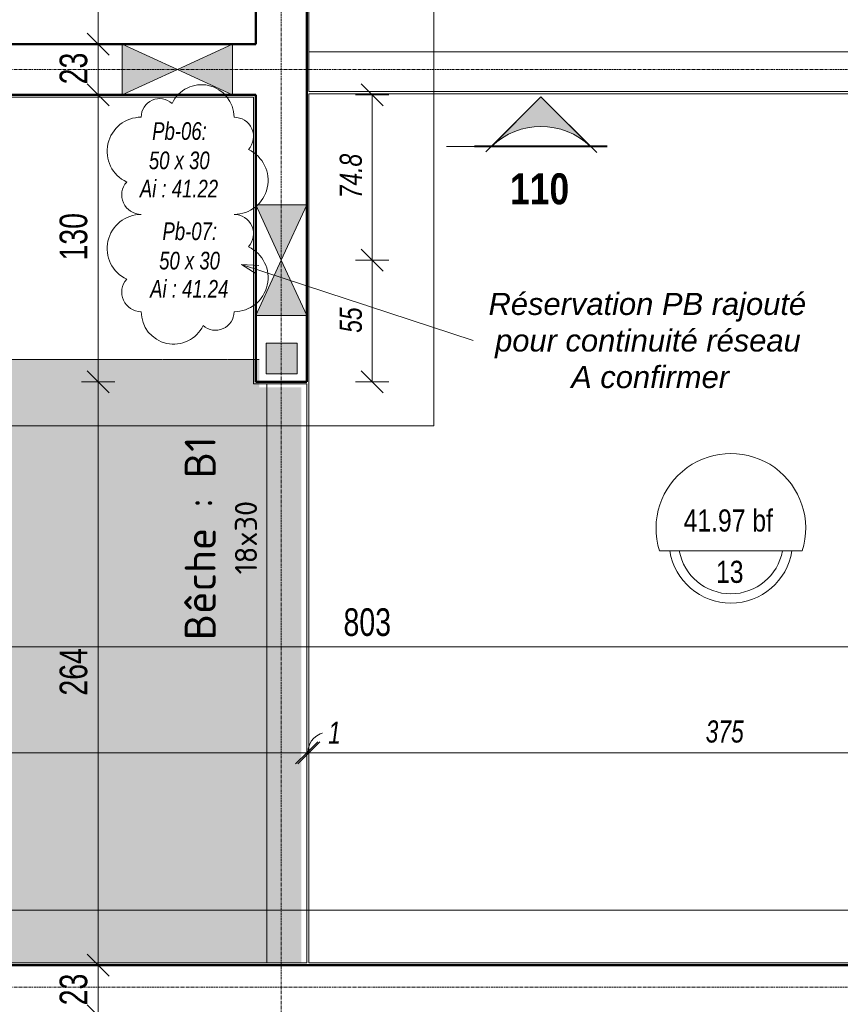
# Model space of a CAD drawing. Header units: millimetres. Extents: x 3690 to 285311, y -2348 to 78336.
# Tile 17 of 46: x 90022 to 93734, y 53358 to 57812. Entities that reach past the tile are written whole.
import ezdxf

# ---------------------------------------------------------------- set-up
doc = ezdxf.new("R2010")
doc.units = ezdxf.units.MM
for name, pattern in [('Ligne de quadrillage', [22.225, 12.7, -3.175, 3.175, -3.175]), ('Tiret 1_16_', [3.175, 1.5875, -1.5875]), ('tiret perso 2', [3, 1.5, -1.5])]:
    doc.linetypes.add(name, pattern=pattern)
for name, color, linetype, lineweight in [('A-ANNO-DIMS', 211, 'Continuous', 9), ('A-ANNO-DIMS-50', 211, 'Continuous', 9), ('A-DETL', 90, 'Continuous', 5), ('A-DETL-GENF', 92, 'Continuous', 5), ('A-DETL-THIN', 151, 'Continuous', 5), ('A-FLOR', 192, 'Continuous', 5), ('A-FLOR-IDEN', 11, 'Continuous', 9), ('A-FLOR-OTLN', 51, 'Continuous', 5), ('A-GENM', 13, 'Continuous', 5), ('A-GENM-IDEN', 13, 'Continuous', 9), ('A-WALL', 113, 'Continuous', 9), ('G-ANNO-REVC', 71, 'Continuous', 9), ('G-ANNO-SYMB', 111, 'Continuous', 9), ('G-ANNO-TEXT', 231, 'Continuous', 9), ('S-FNDN', 32, 'Continuous', 9), ('S-GRID', 1, 'Continuous', 9)]:
    doc.layers.add(name, color=color, linetype=linetype, lineweight=lineweight)
doc.styles.add('Arial Narrow_5', font='ARIALN.TTF', dxfattribs={"width": 0.9, "height": 125})
doc.styles.add('Arial Narrow_B_4', font='ARIALNB.TTF', dxfattribs={"height": 140})
doc.styles.add('Arial Narrow_I', font='ARIALNI.TTF', dxfattribs={"width": 0.9, "height": 100})
doc.styles.add('Arial_6', font='arial.ttf', dxfattribs={"width": 0.8, "height": 100})
doc.styles.add('Arial_I_1', font='ariali.ttf', dxfattribs={"height": 100})
doc.styles.add('Arial_I_2', font='ariali.ttf', dxfattribs={"width": 0.75, "height": 80})
doc.styles.add('ISOCPEUR', font='isocpeur.ttf', dxfattribs={"height": 100})
doc.styles.add('ISOCPEUR_B', font='txt', dxfattribs={"height": 140})
doc.dimstyles.new('AB6_1_50_-_GB', dxfattribs={"dimscale": 304.8, "dimtxt": 127.928872, "dimasz": 0.328084, "dimexe": 0.246063, "dimexo": 0.0625, "dimgap": 0.04101, "dimtad": 1, "dimdec": 0, "dimlfac": 0.1, "dimdsep": 46, "dimtxsty": 'Arial Narrow_5', "dimblk1": 'OBLIQUE', "dimblk2": 'OBLIQUE', "dimsah": 1, "dimcen": 0.09, "dimazin": 0, "dimtfac": 1, "dimtdec": 4, "dimtix": 1, "dimtmove": 0, "dimatfit": 3, "dimfxl": 0.246063, "dimfxlon": 1, "dimtvp": 1, "dimtolj": 1, "dimtzin": 0, "dimarcsym": 2})
doc.dimstyles.new('AB6_1_50_-_GB_1', dxfattribs={"dimscale": 304.8, "dimtxt": 127.928872, "dimasz": 0.328084, "dimexe": 0.246063, "dimexo": 0.0625, "dimgap": 0.04101, "dimtad": 1, "dimdec": 0, "dimlfac": 0.1, "dimdsep": 46, "dimtxsty": 'Arial Narrow_5', "dimblk1": 'OBLIQUE', "dimblk2": 'OBLIQUE', "dimsah": 1, "dimcen": 0.09, "dimazin": 0, "dimtfac": 1, "dimtdec": 4, "dimtix": 1, "dimtmove": 2, "dimatfit": 3, "dimfxl": 0.246063, "dimfxlon": 1, "dimtvp": 1, "dimtolj": 1, "dimtzin": 0, "dimarcsym": 2})
doc.dimstyles.new('AB6_1_50_-_GB_Italique', dxfattribs={"dimscale": 304.8, "dimtxt": 102.343097, "dimasz": 0.328084, "dimexe": 0.246063, "dimexo": 0.0625, "dimgap": 0.057415, "dimtad": 1, "dimdec": 1, "dimlfac": 0.1, "dimrnd": 0.1, "dimdsep": 46, "dimtxsty": 'Arial Narrow_I', "dimblk1": 'OBLIQUE', "dimblk2": 'OBLIQUE', "dimsah": 1, "dimcen": 0.09, "dimazin": 0, "dimtfac": 1, "dimtdec": 4, "dimtix": 1, "dimtmove": 0, "dimatfit": 3, "dimfxl": 0.246063, "dimfxlon": 1, "dimtvp": 1, "dimtfill": 1, "dimtolj": 1, "dimtzin": 0, "dimarcsym": 2})
doc.dimstyles.new('AB6_1_50_-_GB_Italique_1', dxfattribs={"dimscale": 304.8, "dimtxt": 102.343097, "dimasz": 0.328084, "dimexe": 0.246063, "dimexo": 0.0625, "dimgap": 0.057415, "dimtad": 1, "dimdec": 1, "dimlfac": 0.1, "dimrnd": 0.1, "dimdsep": 46, "dimtxsty": 'Arial Narrow_I', "dimblk1": 'OBLIQUE', "dimblk2": 'OBLIQUE', "dimsah": 1, "dimcen": 0.09, "dimazin": 0, "dimtfac": 1, "dimtdec": 4, "dimtix": 1, "dimtmove": 1, "dimatfit": 3, "dimfxl": 0.246063, "dimfxlon": 1, "dimtvp": 1, "dimtfill": 1, "dimtolj": 1, "dimtzin": 0, "dimarcsym": 2})

# ---------------------------------------------------------------- blocks, each defined once
blk = doc.blocks.new('ECBIM_BIM_RESA VOILE RECTANGULAIRE - ECBIM_BIM_RESA VOILE RECTANGULAIRE-3039089-Fondations variante')
at = {"layer": 'A-DETL-GENF'}
for points in [[(2751.9, 59865.6), (3001.9, 59980.6), (2751.9, 60095.6)], [(3251.9, 59865.6), (3251.9, 60095.6), (3001.9, 59980.6)]]:
    blk.add_hatch(color=256, dxfattribs=at).paths.add_polyline_path(points)
for p, q in [((2751.9, 60095.6), (3001.9, 59980.6)), ((2751.9, 59865.6), (2751.9, 60095.6)), ((3001.9, 59980.6), (3251.9, 60095.6)), ((3251.9, 60095.6), (3251.9, 59865.6)), ((3001.9, 59980.6), (2751.9, 59865.6)), ((3251.9, 59865.6), (3001.9, 59980.6))]:
    blk.add_line(p, q, dxfattribs=at)
blk = doc.blocks.new('Coupe - Extrémité de la ligne de coupe - Pleine AB6-966899-Fondations variante')
at = {"layer": 'G-ANNO-SYMB'}
h = blk.add_hatch(color=256, dxfattribs=at)
edge = h.paths.add_edge_path()
edge.add_line((-6, 4.485), (-1.515, 0))
edge.add_arc((-6, -4.699), 6.496, 46.33082, 133.66918)
edge.add_line((-10.485, 0), (-6, 4.485))
for p, q in [((-6, 4.485), (-11.045, -0.559)), ((-6, 4.485), (-10.485, 0)), ((-6, 4.485), (-1.009, -0.506)), ((-1.515, 0), (-6, 4.485)), ((-12, 0.05), (0, 0.05)), ((-12, 0), (0, 0)), ((-12, 0), (-10.485, 0)), ((-12, -0.05), (0, -0.05)), ((0, 0), (-1.515, 0))]:
    blk.add_line(p, q, dxfattribs=at)
blk.add_arc((-6, -4.699), 6.496, 46.33082, 133.66918, dxfattribs=at)
blk = doc.blocks.new('DIMBLOCK25-Fondations variante')
at = {"layer": 'A-ANNO-DIMS-50'}
for p, q in [((87065.5, 54975.3), (87065.5, 55050.3)), ((95090.5, 54975.3), (95090.5, 55050.3)), ((87065.5, 54975.3), (95090.5, 54975.3)), ((87065.5, 54975.3), (87065.5, 54900.3)), ((95090.5, 54975.3), (95090.5, 54900.3))]:
    blk.add_line(p, q, dxfattribs=at)
at = {"layer": 'A-ANNO-DIMS-50', "lineweight": 18}
for p, q in [((87065.5, 54975.3), (87115.5, 55025.3)), ((95090.5, 54975.3), (95140.5, 55025.3)), ((87065.5, 54975.3), (87015.5, 54925.3)), ((95090.5, 54975.3), (95040.5, 54925.3))]:
    blk.add_line(p, q, dxfattribs=at)
at = {"layer": 'A-ANNO-DIMS-50', "color": 0, "insert": (91486.8, 55149.4), "char_height": 125, "width": 241.237, "attachment_point": 1, "line_spacing_factor": 0.974696, "style": 'Arial Narrow_5'}
blk.add_mtext('803', dxfattribs=at)
blk = doc.blocks.new('_Oblique')
at = {"color": 0, "linetype": 'ByBlock', "lineweight": -2}
blk.add_line((-0.5, -0.5), (0.5, 0.5), dxfattribs=at)
blk = doc.blocks.new('G_Dalle niveau brute-finii - G_Dalle Niveau_Ep-2827370-Fondations variante')
at = {"layer": 'A-FLOR-IDEN'}
blk.add_line((-6.461, 0), (6.461, 0), dxfattribs=at)
for centre, radius, start, end in [((0, 2.032), 6.773, 342.5424, 197.4576), ((0, 0.847), 5.588, 188.71474, 351.28526), ((0, 0.847), 4.741, 190.28656, 349.71344)]:
    blk.add_arc(centre, radius, start, end, dxfattribs=at)
blk = doc.blocks.new('DIMBLOCK178-Fondations variante')
at = {"layer": 'A-ANNO-DIMS-50'}
for p, q in [((87065.5, 54495.3), (87065.5, 54570.3)), ((91320.5, 54495.3), (91320.5, 54570.3)), ((87065.5, 54495.3), (91320.5, 54495.3)), ((87065.5, 54495.3), (87065.5, 54420.3)), ((91320.5, 54495.3), (91320.5, 54420.3))]:
    blk.add_line(p, q, dxfattribs=at)
at = {"layer": 'A-ANNO-DIMS-50', "lineweight": 18}
for p, q in [((87065.5, 54495.3), (87115.5, 54545.3)), ((91320.5, 54495.3), (91370.5, 54545.3)), ((87065.5, 54495.3), (87015.5, 54445.3)), ((91320.5, 54495.3), (91270.5, 54445.3))]:
    blk.add_line(p, q, dxfattribs=at)
at = {"layer": 'A-ANNO-DIMS-50', "color": 0, "insert": (89072.7, 54642.1), "char_height": 100, "width": 288.51, "attachment_point": 1, "line_spacing_factor": 0.974696, "style": 'Arial Narrow_I', "bg_fill": 3, "box_fill_scale": 1.25, "bg_fill_color": 256, "bg_fill_true_color": 13158600, "bg_fill_transparency": 0}
blk.add_mtext('425.5', dxfattribs=at)
blk = doc.blocks.new('DIMBLOCK179-Fondations variante')
at = {"layer": 'A-ANNO-DIMS-50'}
for p, q in [((91320.5, 54495.3), (91320.5, 54570.3)), ((91330.5, 54495.3), (91330.5, 54570.3)), ((91320.5, 54495.3), (91330.5, 54495.3)), ((91320.5, 54495.3), (91320.5, 54420.3)), ((91330.5, 54495.3), (91330.5, 54420.3))]:
    blk.add_line(p, q, dxfattribs=at)
at = {"layer": 'A-ANNO-DIMS-50', "lineweight": 18}
for p, q in [((91320.5, 54495.3), (91370.5, 54545.3)), ((91330.5, 54495.3), (91380.5, 54545.3)), ((91320.5, 54495.3), (91270.5, 54445.3)), ((91330.5, 54495.3), (91280.5, 54445.3))]:
    blk.add_line(p, q, dxfattribs=at)
at = {"layer": 'A-ANNO-DIMS-50'}
blk.add_ellipse((91417.6, 54495.3), major_axis=(0, 93.7), ratio=0.983394, start_param=0, end_param=1.570796, dxfattribs=at)
at = {"layer": 'A-ANNO-DIMS-50', "color": 0, "insert": (91417.6, 54637.1), "char_height": 100, "width": 64.33, "attachment_point": 1, "line_spacing_factor": 0.974696, "style": 'Arial Narrow_I', "bg_fill": 3, "box_fill_scale": 1.25, "bg_fill_color": 256, "bg_fill_true_color": 13158600, "bg_fill_transparency": 0}
blk.add_mtext('\\fArial Narrow|b0|i1|c0|p34|;\\W.9;1', dxfattribs=at)
blk = doc.blocks.new('DIMBLOCK180-Fondations variante')
at = {"layer": 'A-ANNO-DIMS-50'}
for p, q in [((91330.5, 54495.3), (91330.5, 54570.3)), ((95080.5, 54495.3), (95080.5, 54570.3)), ((91330.5, 54495.3), (95080.5, 54495.3)), ((91330.5, 54495.3), (91330.5, 54420.3)), ((95080.5, 54495.3), (95080.5, 54420.3))]:
    blk.add_line(p, q, dxfattribs=at)
at = {"layer": 'A-ANNO-DIMS-50', "lineweight": 18}
for p, q in [((91330.5, 54495.3), (91380.5, 54545.3)), ((95080.5, 54495.3), (95130.5, 54545.3)), ((91330.5, 54495.3), (91280.5, 54445.3)), ((95080.5, 54495.3), (95030.5, 54445.3))]:
    blk.add_line(p, q, dxfattribs=at)
at = {"layer": 'A-ANNO-DIMS-50', "color": 0, "insert": (93125, 54642.1), "char_height": 100, "width": 192.99, "attachment_point": 1, "line_spacing_factor": 0.974696, "style": 'Arial Narrow_I', "bg_fill": 3, "box_fill_scale": 1.25, "bg_fill_color": 256, "bg_fill_true_color": 13158600, "bg_fill_transparency": 0}
blk.add_mtext('375', dxfattribs=at)
blk = doc.blocks.new('DIMBLOCK205-Fondations variante')
at = {"layer": 'A-ANNO-DIMS-50', "lineweight": 18}
for p, q in [((90377, 53535.4), (90327, 53585.4)), ((90377, 53535.4), (90427, 53485.4)), ((90377, 53305.4), (90327, 53355.4)), ((90377, 53305.4), (90427, 53255.4))]:
    blk.add_line(p, q, dxfattribs=at)
at = {"layer": 'A-ANNO-DIMS-50'}
for p, q in [((90377, 53535.4), (90302, 53535.4)), ((90377, 53305.4), (90377, 53535.4)), ((90377, 53535.4), (90452, 53535.4)), ((90377, 53305.4), (90302, 53305.4)), ((90377, 53305.4), (90452, 53305.4))]:
    blk.add_line(p, q, dxfattribs=at)
at = {"layer": 'A-ANNO-DIMS-50', "color": 0, "insert": (90202.9, 53353.4), "char_height": 125, "width": 160.825, "attachment_point": 1, "rotation": 90, "line_spacing_factor": 0.974696, "style": 'Arial Narrow_5'}
blk.add_mtext('23', dxfattribs=at)
blk = doc.blocks.new('DIMBLOCK206-Fondations variante')
at = {"layer": 'A-ANNO-DIMS-50', "lineweight": 18}
for p, q in [((90377, 56174.5), (90327, 56224.5)), ((90377, 56174.5), (90427, 56124.5)), ((90377, 53535.4), (90327, 53585.4)), ((90377, 53535.4), (90427, 53485.4))]:
    blk.add_line(p, q, dxfattribs=at)
at = {"layer": 'A-ANNO-DIMS-50'}
for p, q in [((90377, 56174.5), (90302, 56174.5)), ((90377, 53535.4), (90377, 56174.5)), ((90377, 56174.5), (90452, 56174.5)), ((90377, 53535.4), (90302, 53535.4)), ((90377, 53535.4), (90452, 53535.4))]:
    blk.add_line(p, q, dxfattribs=at)
at = {"layer": 'A-ANNO-DIMS-50', "color": 0, "insert": (90202.9, 54754.4), "char_height": 125, "width": 241.237, "attachment_point": 1, "rotation": 90, "line_spacing_factor": 0.974696, "style": 'Arial Narrow_5'}
blk.add_mtext('264', dxfattribs=at)
blk = doc.blocks.new('DIMBLOCK207-Fondations variante')
at = {"layer": 'A-ANNO-DIMS-50', "lineweight": 18}
for p, q in [((90377, 57472), (90327, 57522)), ((90377, 57472), (90427, 57422)), ((90377, 56174.5), (90327, 56224.5)), ((90377, 56174.5), (90427, 56124.5))]:
    blk.add_line(p, q, dxfattribs=at)
at = {"layer": 'A-ANNO-DIMS-50'}
for p, q in [((90377, 57472), (90302, 57472)), ((90377, 56174.5), (90377, 57472)), ((90377, 57472), (90452, 57472)), ((90377, 56174.5), (90302, 56174.5)), ((90377, 56174.5), (90452, 56174.5))]:
    blk.add_line(p, q, dxfattribs=at)
at = {"layer": 'A-ANNO-DIMS-50', "color": 0, "insert": (90202.9, 56722.7), "char_height": 125, "width": 241.237, "attachment_point": 1, "rotation": 90, "line_spacing_factor": 0.974696, "style": 'Arial Narrow_5'}
blk.add_mtext('130', dxfattribs=at)
blk = doc.blocks.new('DIMBLOCK208-Fondations variante')
at = {"layer": 'A-ANNO-DIMS-50', "lineweight": 18}
for p, q in [((90377, 57702), (90327, 57752)), ((90377, 57702), (90427, 57652)), ((90377, 57472), (90327, 57522)), ((90377, 57472), (90427, 57422))]:
    blk.add_line(p, q, dxfattribs=at)
at = {"layer": 'A-ANNO-DIMS-50'}
for p, q in [((90377, 57702), (90302, 57702)), ((90377, 57472), (90377, 57702)), ((90377, 57702), (90452, 57702)), ((90377, 57472), (90302, 57472)), ((90377, 57472), (90452, 57472))]:
    blk.add_line(p, q, dxfattribs=at)
at = {"layer": 'A-ANNO-DIMS-50', "color": 0, "insert": (90202.9, 57520), "char_height": 125, "width": 160.825, "attachment_point": 1, "rotation": 90, "line_spacing_factor": 0.974696, "style": 'Arial Narrow_5'}
blk.add_mtext('23', dxfattribs=at)
blk = doc.blocks.new('DIMBLOCK209-Fondations variante')
at = {"layer": 'A-ANNO-DIMS-50', "lineweight": 18}
for p, q in [((90377, 61638.6), (90327, 61688.6)), ((90377, 61638.6), (90427, 61588.6)), ((90377, 57702), (90327, 57752)), ((90377, 57702), (90427, 57652))]:
    blk.add_line(p, q, dxfattribs=at)
at = {"layer": 'A-ANNO-DIMS-50'}
for p, q in [((90377, 61638.6), (90302, 61638.6)), ((90377, 57702), (90377, 61638.6)), ((90377, 61638.6), (90452, 61638.6)), ((90377, 57702), (90302, 57702)), ((90377, 57702), (90452, 57702))]:
    blk.add_line(p, q, dxfattribs=at)
at = {"layer": 'A-ANNO-DIMS-50', "color": 0, "insert": (90202.9, 59569.8), "char_height": 125, "width": 241.237, "attachment_point": 1, "rotation": 90, "line_spacing_factor": 0.974696, "style": 'Arial Narrow_5'}
blk.add_mtext('394', dxfattribs=at)
blk = doc.blocks.new('DIMBLOCK241-Fondations variante')
at = {"layer": 'A-ANNO-DIMS-50', "lineweight": 18}
for p, q in [((91616.5, 56724.5), (91566.5, 56774.5)), ((91616.5, 56724.5), (91666.5, 56674.5)), ((91616.5, 56174.5), (91566.5, 56224.5)), ((91616.5, 56174.5), (91666.5, 56124.5))]:
    blk.add_line(p, q, dxfattribs=at)
at = {"layer": 'A-ANNO-DIMS-50'}
for p, q in [((91616.5, 56724.5), (91541.5, 56724.5)), ((91616.5, 56174.5), (91616.5, 56724.5)), ((91616.5, 56724.5), (91691.5, 56724.5)), ((91616.5, 56174.5), (91541.5, 56174.5)), ((91616.5, 56174.5), (91691.5, 56174.5))]:
    blk.add_line(p, q, dxfattribs=at)
at = {"layer": 'A-ANNO-DIMS-50', "color": 0, "insert": (91469.8, 56395.9), "char_height": 100, "width": 128.66, "attachment_point": 1, "rotation": 90, "line_spacing_factor": 0.974696, "style": 'Arial Narrow_I', "bg_fill": 3, "box_fill_scale": 1.25, "bg_fill_color": 256, "bg_fill_true_color": 13158600, "bg_fill_transparency": 0}
blk.add_mtext('55', dxfattribs=at)
blk = doc.blocks.new('DIMBLOCK242-Fondations variante')
at = {"layer": 'A-ANNO-DIMS-50', "lineweight": 18}
for p, q in [((91616.5, 57472), (91566.5, 57522)), ((91616.5, 57472), (91666.5, 57422)), ((91616.5, 56724.5), (91566.5, 56774.5)), ((91616.5, 56724.5), (91666.5, 56674.5))]:
    blk.add_line(p, q, dxfattribs=at)
at = {"layer": 'A-ANNO-DIMS-50'}
for p, q in [((91616.5, 57472), (91541.5, 57472)), ((91616.5, 56724.5), (91616.5, 57472)), ((91616.5, 57472), (91691.5, 57472)), ((91616.5, 56724.5), (91541.5, 56724.5)), ((91616.5, 56724.5), (91691.5, 56724.5))]:
    blk.add_line(p, q, dxfattribs=at)
at = {"layer": 'A-ANNO-DIMS-50', "color": 0, "insert": (91469.8, 57004.8), "char_height": 100, "width": 224.18, "attachment_point": 1, "rotation": 90, "line_spacing_factor": 0.974696, "style": 'Arial Narrow_I', "bg_fill": 3, "box_fill_scale": 1.25, "bg_fill_color": 256, "bg_fill_true_color": 13158600, "bg_fill_transparency": 0}
blk.add_mtext('74.8', dxfattribs=at)
blk = doc.blocks.new('Family - ___-3261218-Fondations variante')
at = {"layer": 'G-ANNO-REVC'}
for centre, radius, start, end in [((13809.3, 56900.7), 147, 357.8864, 152.6776), ((13620.4, 56907.7), 84, 46.0761, 177.8864), ((13530.8, 56756.9), 154, 87.8864, 242.6776), ((13952.9, 56807.3), 88, 316.0761, 87.8864), ((13945.6, 56609.5), 154, 267.8864, 62.6776), ((13523.5, 56559), 88, 136.0761, 267.8864), ((13514.6, 56317.2), 154, 87.8864, 242.6776), ((13936.7, 56367.6), 88, 316.0761, 87.8864), ((13929.4, 56169.8), 154, 267.8864, 62.6776), ((13507.3, 56119.3), 88, 136.0761, 267.8864), ((13650.9, 56025.9), 147, 177.8864, 332.6776), ((13839.8, 56019), 84, 226.0761, 357.8864)]:
    blk.add_arc(centre, radius, start, end, dxfattribs=at)

msp = doc.modelspace()

# ---------------------------------------------------------------- hatches: boundary and pattern name
at = {"layer": 'A-DETL-GENF'}
h = msp.add_hatch(dxfattribs=at)
h.set_pattern_fill('FP_17', color=9, style=0, pattern_type=2)
h.set_pattern_definition([(2.114, (79143.55, 0), (-4.05711, 109.91015), [63.5, -127]), (122.114, (79143.55, 0), (-93.15642, -58.46864), [63.5, -127]), (62.114, (79207.01, 2.34), (-97.21354, 51.4415), [63.5, -127])])
h.paths.add_polyline_path([(79095.46, 52033.73), (79095.46, 53295.4), (75315.46, 53295.4), (75315.46, 52033.73)])
h.paths.add_polyline_path([(91295.46, 53545.4), (91295.46, 56148.56), (91105.46, 56148.56), (91105.46, 56274.98), (87075.46, 56274.98), (87075.46, 53545.4)])
h.paths.add_polyline_path([(75315.46, 53545.4), (83335.46, 53545.4), (83335.46, 59855.56), (75315.46, 59855.56), (75315.46, 54779.03)])
msp.add_hatch(color=8, dxfattribs=at).paths.add_polyline_path([(91277.3, 56209.61), (91277.3, 56349.61), (91137.3, 56349.61), (91137.3, 56209.61)])

# ---------------------------------------------------------------- linework, layer by layer
at = {"layer": 'A-DETL', "linetype": 'tiret perso 2'}
msp.add_line((91105.46, 56274.98), (87075.46, 56274.98), dxfattribs=at)
at = {"layer": 'A-DETL-THIN'}
for p, q in [((91277.3, 56349.61), (91137.3, 56349.61)), ((91137.3, 56349.61), (91137.3, 56209.61)), ((91277.3, 56209.61), (91277.3, 56349.61)), ((91137.3, 56209.61), (91277.3, 56209.61))]:
    msp.add_line(p, q, dxfattribs=at)
at = {"layer": 'A-FLOR'}
for p, q in [((91330.46, 57666.98), (91330.46, 61628.56)), ((91080.46, 56164.48), (91140.46, 56164.48)), ((91140.46, 53545.4), (87075.46, 53545.4))]:
    msp.add_line(p, q, dxfattribs=at)
at = {"layer": 'A-FLOR', "color": 7}
for p, q in [((91330.46, 57666.98), (91330.46, 57486.98)), ((91330.46, 57486.98), (95080.46, 57486.98)), ((95080.46, 57476.98), (91330.46, 57476.98)), ((91330.46, 57476.98), (91330.46, 53545.4)), ((91080.46, 57461.98), (87075.46, 57461.98)), ((91080.46, 56164.48), (91080.46, 57461.98)), ((91320.46, 56164.48), (91140.46, 56164.48)), ((91320.46, 53545.4), (91320.46, 56164.48)), ((91140.46, 53545.4), (91320.46, 53545.4)), ((91330.46, 53545.4), (95080.46, 53545.4))]:
    msp.add_line(p, q, dxfattribs=at)
at = {"layer": 'A-FLOR-OTLN', "color": 7, "linetype": 'Tiret 1_16_'}
for p, q in [((91330.46, 57666.98), (91330.46, 57486.98)), ((91330.46, 57666.98), (95080.46, 57666.98)), ((95080.46, 57666.98), (91330.46, 57666.98)), ((91330.46, 57486.98), (95080.46, 57486.98)), ((91320.46, 56164.48), (91140.46, 56164.48)), ((91140.46, 53545.4), (91140.46, 56164.48)), ((91140.46, 56164.48), (91140.46, 53545.4)), ((91320.46, 53545.4), (91320.46, 56164.48)), ((91140.46, 53545.4), (91320.46, 53545.4))]:
    msp.add_line(p, q, dxfattribs=at)
at = {"layer": 'A-GENM', "lineweight": 9}
for p, q in [((90985.46, 57701.98), (90485.46, 57701.98)), ((90485.46, 57701.98), (90985.46, 57701.98)), ((90485.46, 57471.98), (90485.46, 57701.98)), ((90485.46, 57471.98), (90485.46, 57701.98)), ((90985.46, 57701.98), (90985.46, 57471.98)), ((90985.46, 57471.98), (90985.46, 57701.98)), ((90985.46, 57471.98), (90485.46, 57471.98)), ((90485.46, 57471.98), (90985.46, 57471.98)), ((91090.46, 56474.48), (91090.46, 56974.48)), ((91090.46, 56974.48), (91090.46, 56474.48)), ((91090.46, 56974.48), (91320.46, 56974.48)), ((91090.46, 56974.48), (91320.46, 56974.48)), ((91320.46, 56474.48), (91320.46, 56974.48)), ((91320.46, 56974.48), (91320.46, 56474.48)), ((91320.46, 56474.48), (91090.46, 56474.48)), ((91090.46, 56474.48), (91320.46, 56474.48))]:
    msp.add_line(p, q, dxfattribs=at)
at = {"layer": 'A-WALL', "lineweight": 50}
for p, q in [((91090.46, 61638.56), (91090.46, 57701.98)), ((91320.46, 56174.48), (91320.46, 61638.56)), ((91090.46, 57701.98), (87065.46, 57701.98)), ((87065.46, 57471.98), (91090.46, 57471.98)), ((91090.46, 57471.98), (91090.46, 56174.48)), ((91090.46, 56174.48), (91320.46, 56174.48)), ((95090.46, 53535.4), (87065.46, 53535.4))]:
    msp.add_line(p, q, dxfattribs=at)
at = {"layer": 'A-WALL', "color": 7, "linetype": 'Tiret 1_16_', "lineweight": 5}
for p, q in [((91090.46, 61638.56), (91090.46, 57701.98)), ((91320.46, 56174.48), (91320.46, 61638.56)), ((91090.46, 57471.98), (91090.46, 56174.48)), ((91320.46, 56174.48), (91090.46, 56174.48))]:
    msp.add_line(p, q, dxfattribs=at)
at = {"layer": 'G-ANNO-SYMB'}
msp.add_line((91952.06, 57239.26), (92080.01, 57239.26), dxfattribs=at)
at = {"layer": 'G-ANNO-TEXT', "color": 20}
for q in [(91103.72, 56700.93), (91091.14, 56662.76)]:
    msp.add_line((91026.19, 56705.3), q, dxfattribs=at)
at = {"layer": 'S-FNDN'}
for p, q in [((91895.46, 55974.48), (91895.46, 62338.56)), ((89895.46, 55974.48), (91895.46, 55974.48)), ((107335.46, 53783.73), (74655.46, 53783.73))]:
    msp.add_line(p, q, dxfattribs=at)
at = {"layer": 'S-GRID', "linetype": 'Ligne de quadrillage'}
for p, q in [((91205.46, 47292.72), (91205.46, 65870.79)), ((60593.04, 57586.98), (110150.38, 57586.98)), ((60593.04, 53435.4), (110150.38, 53435.4))]:
    msp.add_line(p, q, dxfattribs=at)

# ---------------------------------------------------------------- block references
at = {"layer": 'A-DETL-GENF'}
for p, rotation in [((93737.36, 117567.54), 180), ((151186.02, 53722.57), 89.99999999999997)]:
    msp.add_blockref('ECBIM_BIM_RESA VOILE RECTANGULAIRE - ECBIM_BIM_RESA VOILE RECTANGULAIRE-3039089-Fondations variante', p, dxfattribs=dict(at, rotation=rotation))
at = {"layer": 'A-FLOR-IDEN', "xscale": 49.99999999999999, "yscale": 49.99999999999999, "zscale": 49.99999999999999}
msp.add_blockref('G_Dalle niveau brute-finii - G_Dalle Niveau_Ep-2827370-Fondations variante', (93238.96, 55409.59), dxfattribs=at)
at = {"layer": 'G-ANNO-REVC', "rotation": 2.113623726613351}
msp.add_blockref('Family - ___-3261218-Fondations variante', (79143.55, 0), dxfattribs=at)
at = {"layer": 'G-ANNO-SYMB', "extrusion": (0, 0, -1), "xscale": 49.99999999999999, "yscale": 49.99999999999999, "zscale": 49.99999999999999}
msp.add_blockref('Coupe - Extrémité de la ligne de coupe - Pleine AB6-966899-Fondations variante', (-92080.01, 57239.26), dxfattribs=at)

# ---------------------------------------------------------------- texts
at = {"layer": 'A-FLOR-IDEN', "attachment_point": 1, "rotation": 90}
for s, insert, char_height, width, style in [('Bêche : B1', (90768.64, 55005.17), 140, 1134.3878, 'ISOCPEUR_B'), ('18x30', (90995.66, 55302.92), 100, 412.8691, 'ISOCPEUR')]:
    msp.add_mtext(s, dxfattribs=dict(at, insert=insert, char_height=char_height, width=width, style=style))
at = {"layer": 'A-FLOR-IDEN', "char_height": 100, "attachment_point": 1, "style": 'Arial_6'}
for s, insert, width in [('41.97 bf', (93025.28, 55596.66), 503.4597), ('13', (93171.79, 55364.45), 153.924)]:
    msp.add_mtext(s, dxfattribs=dict(at, insert=insert, width=width))
at = {"layer": 'A-GENM-IDEN', "char_height": 80, "attachment_point": 1, "style": 'Arial_I_2'}
for s, insert, width in [('Pb-06:', (90621.57, 57348.64), 306.6455), ('50 x 30', (90606.57, 57215.83), 342.7214), ('Ai : 41.22', (90565.69, 57087.96), 441.9302), ('Pb-07:', (90668.09, 56895.23), 306.6455), ('50 x 30', (90653.09, 56762.42), 342.7214), ('Ai : 41.24', (90612.22, 56634.56), 441.9302)]:
    msp.add_mtext(s, dxfattribs=dict(at, insert=insert, width=width))
at = {"layer": 'G-ANNO-SYMB', "insert": (92239.95, 57117.3), "char_height": 140, "width": 324.6834, "attachment_point": 1, "style": 'Arial Narrow_B_4'}
msp.add_mtext('110', dxfattribs=at)
at = {"layer": 'G-ANNO-TEXT', "color": 1, "char_height": 100, "attachment_point": 1, "style": 'Arial_I_1', "bg_fill": 3, "box_fill_scale": 1.25, "bg_fill_color": 256, "bg_fill_true_color": 13158600, "bg_fill_transparency": 0}
for s, insert, width in [('Réservation PB rajouté ', (92142.88, 56576.53), 1811.8138), ('A confirmer', (92516.6, 56245.8), 881.8563)]:
    msp.add_mtext(s, dxfattribs=dict(at, insert=insert, width=width))

# ---------------------------------------------------------------- dimensions: what is measured, and where the dimension line sits
at = {"layer": 'A-ANNO-DIMS'}
for base, p1, p2, dimstyle, override, picture, middle in [((90377, 61638.56), (90302, 57701.98), (90302, 61638.56), 'AB6_1_50_-_GB', {"dimpost": '<>', "dimfxl": 3936.581367}, 'DIMBLOCK209-Fondations variante', (90300.68, 59670.27)), ((90377, 57701.98), (90302, 57471.98), (90302, 57701.98), 'AB6_1_50_-_GB', {"dimpost": '<>', "dimfxl": 230}, 'DIMBLOCK208-Fondations variante', (90300.68, 57586.98)), ((90377, 57471.98), (90452, 56174.48), (90302, 57471.98), 'AB6_1_50_-_GB', {"dimpost": '<>', "dimfxl": 1306.142053}, 'DIMBLOCK207-Fondations variante', (90300.68, 56823.23)), ((91616.51, 56724.48), (91541.51, 56174.48), (91541.51, 56724.48), 'AB6_1_50_-_GB_Italique', {"dimpost": '<>', "dimfxl": 550}, 'DIMBLOCK241-Fondations variante', (91548.15, 56449.48)), ((90377, 53535.4), (90302, 53305.4), (90302, 53535.4), 'AB6_1_50_-_GB', {"dimpost": '<>', "dimfxl": 230}, 'DIMBLOCK205-Fondations variante', (90300.68, 53420.4))]:
    dim = msp.add_linear_dim(base=base, p1=p1, p2=p2, angle=90, dimstyle=dimstyle, override=override, dxfattribs=at)
    dim.commit()
    dim.dimension.update_dxf_attribs({"geometry": picture, "text_midpoint": middle})
dim = msp.add_linear_dim(base=(95090.45778033, 54975.32293749), p1=(87065.45778011, 55050.32293749), p2=(95090.45778033, 55050.32293749), dimstyle='AB6_1_50_-_GB_1', override={"dimpost": '<>', "dimfxl": 8025}, dxfattribs=at)
dim.commit()
dim.dimension.update_dxf_attribs({"geometry": 'DIMBLOCK25-Fondations variante', "text_midpoint": (91607.44618778, 55066.04071036), "dimtype": 160, "text_rotation": 360})

# ---------------------------------------------------------------- next in the draw order: texts
at = {"layer": 'G-ANNO-TEXT', "color": 1, "insert": (92172.64, 56411.16), "char_height": 100, "width": 1715.6112, "attachment_point": 1, "style": 'Arial_I_1', "bg_fill": 3, "box_fill_scale": 1.25, "bg_fill_color": 256, "bg_fill_true_color": 13158600, "bg_fill_transparency": 0}
msp.add_mtext('pour continuité réseau', dxfattribs=at)

# ---------------------------------------------------------------- next in the draw order: dimensions: what is measured, and where the dimension line sits
at = {"layer": 'A-ANNO-DIMS'}
dim = msp.add_linear_dim(base=(91616.5075, 57471.9783), p1=(91541.5075, 56724.478), p2=(91541.5075, 57471.9783), angle=90, dimstyle='AB6_1_50_-_GB_Italique', override={"dimpost": '<>', "dimfxl": 747.500313}, dxfattribs=at)
dim.commit()
dim.dimension.update_dxf_attribs({"geometry": 'DIMBLOCK242-Fondations variante', "text_midpoint": (91547.9502, 57098.2282)})
dim = msp.add_linear_dim(base=(91320.46, 54495.32), p1=(87065.46, 54570.32), p2=(91320.46, 54570.32), dimstyle='AB6_1_50_-_GB_Italique', override={"dimpost": '<>', "dimfxl": 4255}, dxfattribs=at)
dim.commit()
dim.dimension.update_dxf_attribs({"geometry": 'DIMBLOCK178-Fondations variante', "text_midpoint": (89192.96, 54563.88)})

# ---------------------------------------------------------------- next in the draw order: linework, layer by layer
at = {"layer": 'G-ANNO-TEXT', "color": 20}
msp.add_line((91026.19, 56705.3), (92073.03, 56360.57), dxfattribs=at)

# ---------------------------------------------------------------- next in the draw order: dimensions: what is measured, and where the dimension line sits
at = {"layer": 'A-ANNO-DIMS'}
dim = msp.add_linear_dim(base=(90377, 56174.48), p1=(90302, 53535.4), p2=(90452, 56174.48), angle=90, dimstyle='AB6_1_50_-_GB', override={"dimpost": '<>', "dimfxl": 2643.340776}, dxfattribs=at)
dim.commit()
dim.dimension.update_dxf_attribs({"geometry": 'DIMBLOCK206-Fondations variante', "text_midpoint": (90300.68, 54854.94)})
dim = msp.add_linear_dim(base=(91330.46, 54495.32), p1=(91320.46, 54570.32), p2=(91330.46, 54570.32), angle=0, dimstyle='AB6_1_50_-_GB_Italique_1', override={"dimpost": '<>', "dimfxl": 10}, dxfattribs=at)
dim.commit()
dim.dimension.update_dxf_attribs({"geometry": 'DIMBLOCK179-Fondations variante', "text_midpoint": (91449.79, 54570.4), "dimtype": 160})

# ---------------------------------------------------------------- next in the draw order: dimensions: what is measured, and where the dimension line sits
dim = msp.add_linear_dim(base=(95080.46, 54495.32), p1=(91330.46, 54570.32), p2=(95080.46, 54570.32), dimstyle='AB6_1_50_-_GB_Italique', override={"dimpost": '<>', "dimfxl": 3750}, dxfattribs=at)
dim.commit()
dim.dimension.update_dxf_attribs({"geometry": 'DIMBLOCK180-Fondations variante', "text_midpoint": (93205.46, 54563.88)})

doc.saveas('drawing.dxf')
